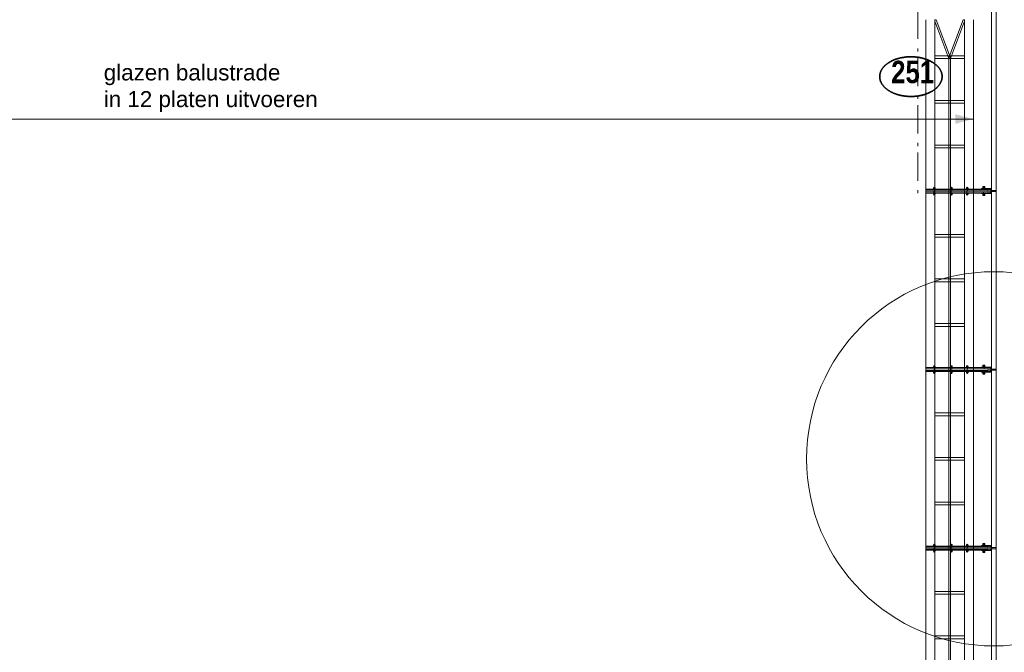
# Model space of a CAD drawing. Header units: millimetres. Extents: x 274611 to 749520, y 175257 to 298905.
# Tile 123 of 251: x 562519 to 571194, y 215771 to 221350. Entities that reach past the tile are written whole.
import ezdxf
from ezdxf.enums import TextEntityAlignment as Align

# ---------------------------------------------------------------- set-up
doc = ezdxf.new("R2010")
doc.units = ezdxf.units.MM
doc.header["$LTSCALE"] = 400
doc.linetypes.add('STYLE_06', pattern=[1.041641, 0.625, -0.208282, 0.069427, -0.138931])
doc.linetypes.add('STYLE_21', pattern=[0.138889, 0.069444, -0.069444])
for name, color, linetype, lineweight in [('Buitenkozijnen', 140, 'Continuous', 15), ('Detailaanduiding', 5, 'Continuous', 70), ('mat-glas-vert', 5, 'Continuous', 15), ('None', 7, 'Continuous', 9), ('Tekst', 140, 'Continuous', 15)]:
    doc.layers.add(name, color=color, linetype=linetype, lineweight=lineweight)
doc.styles.add('Arial', font='arial.ttf', dxfattribs={"height": 211.666667})
doc.styles.add('Arial Narrow (bold)', font='ARIALNB.TTF', dxfattribs={"height": 172.861111})
doc.styles.get("Standard").update_dxf_attribs({"font": 'arial.ttf'})

# ---------------------------------------------------------------- blocks, each defined once
blk = doc.blocks.new('*U374')
at = {"layer": 'None', "color": 8, "linetype": 'Continuous', "lineweight": 5}
for p, q in [((51021.6, 2785), (51021.6, -5055)), ((51101.6, 2785), (51101.6, -5055)), ((51361.6, 2785), (51361.6, -5055)), ((51441.6, 2785), (51441.6, -5055))]:
    blk.add_line(p, q, dxfattribs=at)
for points in [[(51238.4, 2450.3), (51113.5, 2785), (51101.6, 2785), (51101.6, 2774.6), (51225.1, 2443.7)], [(51238.1, 2443.7), (51361.6, 2774.6), (51361.6, 2785), (51349.6, 2785), (51224.7, 2450.3)], [(51101.6, 2468.7), (51361.6, 2468.7), (51361.6, 2443.7), (51101.6, 2443.7)], [(51101.6, 2468.7), (51361.6, 2468.7), (51361.6, 2443.7), (51101.6, 2443.7)], [(51225.1, -4639.3), (51238.1, -4639.3), (51238.1, 2468.7), (51225.1, 2468.7)], [(51101.6, 2075.2), (51361.6, 2075.2), (51361.6, 2050.2), (51101.6, 2050.2)], [(51101.6, 1681.7), (51361.6, 1681.7), (51361.6, 1656.7), (51101.6, 1656.7)], [(51101.6, 894.7), (51361.6, 894.7), (51361.6, 869.7), (51101.6, 869.7)], [(51101.6, 894.7), (51361.6, 894.7), (51361.6, 869.7), (51101.6, 869.7)], [(51101.6, 501.2), (51361.6, 501.2), (51361.6, 476.2), (51101.6, 476.2)], [(51101.6, 107.7), (51361.6, 107.7), (51361.6, 82.7), (51101.6, 82.7)], [(51101.6, -679.3), (51361.6, -679.3), (51361.6, -704.3), (51101.6, -704.3)], [(51101.6, -1072.8), (51361.6, -1072.8), (51361.6, -1097.8), (51101.6, -1097.8)], [(51101.6, -1466.3), (51361.6, -1466.3), (51361.6, -1491.3), (51101.6, -1491.3)], [(51101.6, -2253.3), (51361.6, -2253.3), (51361.6, -2278.3), (51101.6, -2278.3)], [(51101.6, -2646.8), (51361.6, -2646.8), (51361.6, -2671.8), (51101.6, -2671.8)], [(51101.6, -3040.3), (51361.6, -3040.3), (51361.6, -3065.3), (51101.6, -3065.3)], [(51101.6, -3827.3), (51361.6, -3827.3), (51361.6, -3852.3), (51101.6, -3852.3)], [(51101.6, -4220.8), (51361.6, -4220.8), (51361.6, -4245.8), (51101.6, -4245.8)], [(51238.4, -4621), (51225.1, -4614.3), (51101.6, -4945.2), (51101.6, -4987.7)], [(51101.6, -4614.3), (51361.6, -4614.3), (51361.6, -4639.3), (51101.6, -4639.3)], [(51238.1, -4614.3), (51224.7, -4621), (51361.6, -4987.7), (51361.6, -4945.2)], [(51101.6, -5007.8), (51361.6, -5007.8), (51361.6, -5032.8), (51101.6, -5032.8)]]:
    blk.add_lwpolyline(points, close=True, dxfattribs=at)
blk = doc.blocks.new('Detail')
at = {"layer": 'Detailaanduiding', "color": 1, "linetype": 'Continuous', "lineweight": 35}
blk.add_open_spline([(-134.1, 153.9), (-70.3, 177.4), (77, 177.4), (140.9, 153.9), (204.7, 130.5), (241.5, 89.9), (278.4, 49.3), (278.4, 2.4), (278.4, -44.5), (241.5, -85.1), (204.7, -125.7), (140.9, -149.2), (77, -172.6), (-70.3, -172.6), (-134.1, -149.2), (-198, -125.7), (-234.8, -85.1), (-271.6, -44.5), (-271.6, 2.4), (-271.6, 49.3), (-234.8, 89.9), (-198, 130.5), (-134.1, 153.9)], degree=2, knots=[0, 0, 0, 0.097932, 0.195864, 0.195864, 0.280023, 0.280023, 0.347931, 0.347931, 0.415846, 0.415846, 0.5, 0.5, 0.597932, 0.695864, 0.695864, 0.780023, 0.780023, 0.847931, 0.847931, 0.915846, 0.915846, 1, 1, 1], dxfattribs=at)
at = {"layer": 'Detailaanduiding', "style": 'Arial Narrow (bold)'}
blk.add_attdef('Detail', text='', height=197.6, dxfattribs=at).set_placement((-170.2, 142.2), align=Align.TOP_LEFT)
at = {"layer": 'None', "color": 0, "flags": 1}
blk.add_attdef('Fragment', (-271.6, -528.2), '', height=197.6, dxfattribs=at)
blk = doc.blocks.new('ba-bout glaszwaard')
at = {"layer": 'None', "color": 8, "lineweight": 5}
for p, q in [((-11.5, 5), (-9.5, 5)), ((47.5, 5), (45.5, 5)), ((-11.5, -5), (-9.5, -5)), ((47.5, -5), (45.5, -5))]:
    blk.add_line(p, q, dxfattribs=at)
at = {"layer": 'None', "color": 8, "linetype": 'Continuous', "lineweight": 5}
for p, q in [((-2.5, 3), (-8.5, 3)), ((38.5, 3), (44.5, 3)), ((-2.5, -3), (-8.5, -3)), ((38.5, -3), (44.5, -3))]:
    blk.add_line(p, q, dxfattribs=at)
at = {"layer": 'None', "color": 8, "linetype": 'STYLE_21', "lineweight": 5}
blk.add_lwpolyline([(-11.5, 2.5), (47.5, 2.5), (47.5, -2.5), (-11.5, -2.5)], close=True, dxfattribs=at)
at = {"layer": 'None', "color": 8, "linetype": 'Continuous', "lineweight": 5, "flags": 128}
for points in [[(-1.5, 6, 0.414214), (-2.5, 7), (-8.5, 7, 0.414214), (-9.5, 6), (-9.5, -6, 0.414214), (-8.5, -7), (-2.5, -7, 0.414214), (-1.5, -6)], [(37.5, 6, -0.414214), (38.5, 7), (44.5, 7, -0.414214), (45.5, 6), (45.5, -6, -0.414214), (44.5, -7), (38.5, -7, -0.414214), (37.5, -6)]]:
    blk.add_lwpolyline(points, format="xyb", close=True, dxfattribs=at)
at = {"layer": 'None', "color": 8, "linetype": 'Continuous', "lineweight": 5}
for points in [[(-1.5, 9), (-0.5, 9), (-0.5, -9), (-1.5, -9)], [(36.5, 9), (37.5, 9), (37.5, -9), (36.5, -9)]]:
    blk.add_lwpolyline(points, close=True, dxfattribs=at)
at = {"layer": 'None', "color": 8, "lineweight": 5}
for centre, start, end in [((-11.5, 0), 90, 270), ((47.5, 0), 270, 90)]:
    blk.add_arc(centre, 5, start, end, dxfattribs=at)
at = {"layer": 'None', "color": 8, "linetype": 'Continuous', "lineweight": 5}
for centre, start, end in [((-8.5, 4), 180, 270), ((-8.5, 2), 90, 180), ((-2.5, 4), 270, 0), ((-2.5, 2), 0, 90), ((38.5, 4), 180, 270), ((38.5, 2), 90, 180), ((44.5, 4), 270, 0), ((44.5, 2), 0, 90), ((-8.5, -2), 180, 270), ((-8.5, -4), 90, 180), ((-2.5, -4), 0, 90), ((38.5, -4), 90, 180), ((44.5, -2), 270, 0), ((44.5, -4), 0, 90)]:
    blk.add_arc(centre, 1, start, end, dxfattribs=at)
blk = doc.blocks.new('*U152')
at = {"layer": 'None', "color": 8, "lineweight": 5}
for p, q in [((-15.5, -507.1), (-13.5, -507.1)), ((-15.5, -517.1), (-13.5, -517.1)), ((51.5, -507.1), (49.5, -507.1)), ((51.5, -517.1), (49.5, -517.1))]:
    blk.add_line(p, q, dxfattribs=at)
at = {"layer": 'None', "color": 8, "linetype": 'Continuous', "lineweight": 5}
for p, q in [((-6.5, -509.1), (-12.5, -509.1)), ((-6.5, -515.1), (-12.5, -515.1)), ((42.5, -509.1), (48.5, -509.1)), ((42.5, -515.1), (48.5, -515.1))]:
    blk.add_line(p, q, dxfattribs=at)
for points in [[(-22, -503.1), (-4.5, -503.1), (-4.5, -521.1), (-22, -521.1)], [(-5.5, -503.1), (-4.5, -503.1), (-4.5, -521.1), (-5.5, -521.1)], [(40.5, -503.1), (58, -503.1), (58, -521.1), (40.5, -521.1)], [(40.5, -503.1), (41.5, -503.1), (41.5, -521.1), (40.5, -521.1)]]:
    blk.add_lwpolyline(points, close=True, dxfattribs=at)
at = {"layer": 'None', "color": 8, "linetype": 'STYLE_21', "lineweight": 5}
blk.add_lwpolyline([(-15.5, -509.6), (51.5, -509.6), (51.5, -514.6), (-15.5, -514.6)], close=True, dxfattribs=at)
at = {"layer": 'None', "color": 8, "linetype": 'Continuous', "lineweight": 5, "flags": 128}
for points in [[(-5.5, -506.1, 0.414214), (-6.5, -505.1), (-12.5, -505.1, 0.414214), (-13.5, -506.1), (-13.5, -518.1, 0.414214), (-12.5, -519.1), (-6.5, -519.1, 0.414214), (-5.5, -518.1)], [(41.5, -506.1, -0.414214), (42.5, -505.1), (48.5, -505.1, -0.414214), (49.5, -506.1), (49.5, -518.1, -0.414214), (48.5, -519.1), (42.5, -519.1, -0.414214), (41.5, -518.1)]]:
    blk.add_lwpolyline(points, format="xyb", close=True, dxfattribs=at)
at = {"layer": 'None', "color": 8, "lineweight": 5}
for centre, start, end in [((-15.5, -512.1), 90, 270), ((51.5, -512.1), 270, 90)]:
    blk.add_arc(centre, 5, start, end, dxfattribs=at)
at = {"layer": 'None', "color": 8, "linetype": 'Continuous', "lineweight": 5}
for centre, start, end in [((-12.5, -508.1), 180, 270), ((-12.5, -510.1), 90, 180), ((-12.5, -514.1), 180, 270), ((-12.5, -516.1), 90, 180), ((-6.5, -508.1), 270, 0), ((-6.5, -510.1), 0, 90), ((-6.5, -516.1), 0, 90), ((42.5, -508.1), 180, 270), ((42.5, -510.1), 90, 180), ((42.5, -516.1), 90, 180), ((48.5, -508.1), 270, 0), ((48.5, -510.1), 0, 90), ((48.5, -514.1), 270, 0), ((48.5, -516.1), 0, 90)]:
    blk.add_arc(centre, 1, start, end, dxfattribs=at)
blk = doc.blocks.new('*U153')
at = {"layer": 'mat-glas-vert', "lineweight": 15}
blk.add_lwpolyline([(10.5, 0), (25.5, 0), (25.5, -550), (10.5, -550)], close=True, dxfattribs=at)
at = {"layer": 'None', "color": 8, "lineweight": 5}
for points in [[(0, 0), (10, 0), (10, -550), (0, -550)], [(26, 0), (36, 0), (36, -550), (26, -550)], [(-4, -577), (13, -577), (13, -580), (-4, -580)], [(18, -619), (13, -620), (13, -580), (18, -581), (23, -580), (23, -620)], [(23, -577), (40, -577), (40, -580), (23, -580)]]:
    blk.add_lwpolyline(points, close=True, dxfattribs=at)
at = {"layer": 'None', "color": 43, "lineweight": 9}
for points in [[(13, -577), (-4, -577), (-4, -490), (-1, -490), (-1, -574), (13, -574)], [(23, -577), (40, -577), (40, -490), (37, -490), (37, -574), (23, -574)]]:
    blk.add_lwpolyline(points, close=True, dxfattribs=at)
at = {"layer": 'None', "color": 140, "lineweight": 15}
blk.add_lwpolyline([(0, -550), (36, -550), (36, -565), (0, -565)], close=True, dxfattribs=at)
at = {"layer": 'None', "color": 8}
for p in [(0, -75), (0, -226.9), (0, -365.6)]:
    blk.add_blockref('ba-bout glaszwaard', p, dxfattribs=at)
at = {"layer": 'None', "color": 7}
blk.add_blockref('*U152', (0, 0), dxfattribs=at)
blk = doc.blocks.new('glazen vin')
at = {"layer": 'None', "color": 7}
blk.add_blockref('*U153', (0, 0), dxfattribs=at)

msp = doc.modelspace()

# ---------------------------------------------------------------- linework, layer by layer
at = {"layer": 'Buitenkozijnen', "color": 140, "linetype": 'Continuous', "lineweight": 15}
for p, q in [((571081.28099, 213522.18879), (571081.28099, 259177.18879)), ((571121.28099, 213522.18879), (571121.28099, 259177.18879)), ((571081.28099, 213522.18879), (571081.28099, 259077.18879)), ((571121.28099, 213522.18879), (571121.28099, 259077.18879))]:
    msp.add_line(p, q, dxfattribs=at)
at = {"layer": 'None', "color": 43, "linetype": 'STYLE_06', "lineweight": 9}
msp.add_line((570431.28099, 261011.97595), (570431.28099, 219812.02879), dxfattribs=at)
at = {"layer": 'None', "color": 8, "lineweight": 5}
msp.add_line((556921.32162, 220473.84953), (570921.28099, 220473.84953), dxfattribs=at)
at = {"layer": 'None', "color": 43, "linetype": 'Continuous', "lineweight": 9}
msp.add_circle((571101.28099, 217477.34833), 1650, dxfattribs=at)
at = {"layer": 'None', "color": 8, "lineweight": 5}
msp.add_solid([(570921.28099, 220473.84953), (570762.53099, 220431.31259), (570762.53099, 220516.38646)], dxfattribs=at)

# ---------------------------------------------------------------- block references
at = {"layer": 'Detailaanduiding', "color": 7}
msp.add_blockref('Detail', (570367.36613, 220845.19903), dxfattribs=at).add_auto_attribs({'Detail': '251'})
at = {"layer": 'None', "color": 7}
msp.add_blockref('*U374', (519480.22162, 218562.18879), dxfattribs=at)
at = {"layer": 'None', "color": 7, "rotation": 90}
for p in [(570501.28099, 219820.18879), (570501.28099, 218246.18879), (570501.28099, 216672.18879)]:
    msp.add_blockref('glazen vin', p, dxfattribs=at)

# ---------------------------------------------------------------- texts
at = {"layer": 'Tekst', "color": 43, "insert": (563259.3921, 220955.03601), "char_height": 141.1111111, "attachment_point": 1, "style": 'Arial'}
msp.add_mtext('glazen balustrade\\Pin 12 platen uitvoeren', dxfattribs=at)

doc.saveas('drawing.dxf')
